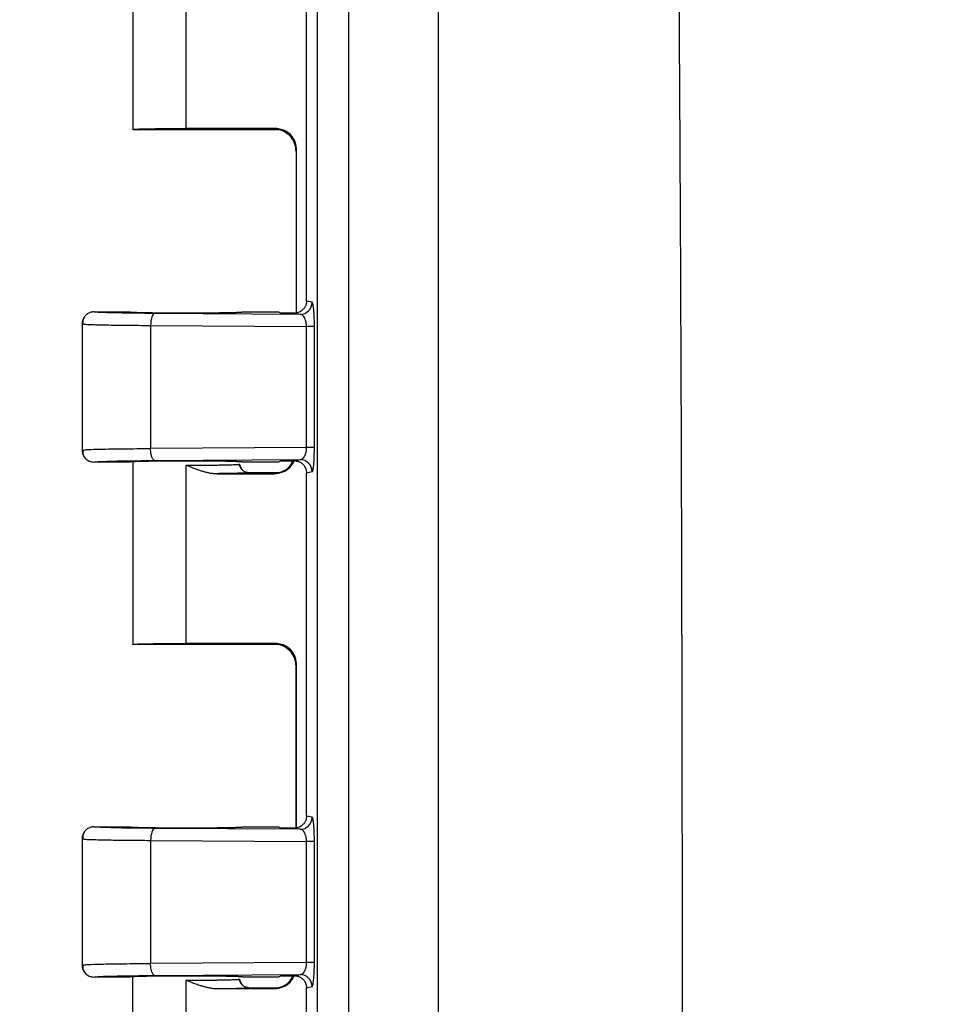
# Model space of a CAD drawing. Header units: inches. Extents: x 1.4 to 59.1, y 1.4 to 45.4.
# Tile 10 of 26: x 12.5 to 15.1, y 17.6 to 20.4. Entities that reach past the tile are written whole.
import ezdxf

# ---------------------------------------------------------------- set-up
doc = ezdxf.new("R2010")
doc.units = ezdxf.units.IN
doc.header["$LTSCALE"] = 5.5
doc.header["$MEASUREMENT"] = 0
doc.layers.add('DIMENSIONS', color=140, linetype='Continuous', lineweight=25)
doc.styles.add('SLDTEXTSTYLE0', font='TXT', dxfattribs={"width": 0.7})
doc.dimstyles.new('SLDDIMSTYLE3', dxfattribs={"dimtxt": 0.467285, "dimasz": 0.715, "dimexe": 0, "dimexo": 0.0625, "dimgap": 0.116821, "dimtad": 0, "dimtih": 1, "dimtoh": 1, "dimrnd": 1e-09, "dimzin": 12, "dimdsep": 46, "dimtxsty": 'SLDTEXTSTYLE0', "dimsah": 1, "dimcen": 0.09, "dimadec": 0, "dimazin": 3, "dimtfac": 1, "dimtofl": 0, "dimtmove": 0, "dimatfit": 3, "dimfxl": 0, "dimfrac": 2, "dimtolj": 1, "dimtzin": 12, "dimarcsym": 0})

# ---------------------------------------------------------------- blocks, each defined once
blk = doc.blocks.new('_D_4')
at = {"layer": 'DIMENSIONS'}
for p, q in [((14.4301, 26.6205), (7.2079, 26.6207)), ((7.8954, 26.6206), (7.8952, 18.4634)), ((7.0065, 17.6162), (6.8496, 17.6162)), ((6.8496, 17.6162), (6.8496, 16.8735)), ((8.7838, 17.6162), (8.9407, 17.6162)), ((8.9407, 17.6162), (8.9407, 16.8735)), ((6.8496, 16.8735), (7.0065, 16.8735)), ((8.9407, 16.8735), (8.7838, 16.8735)), ((7.895, 8.5956), (7.8951, 16.7689)), ((14.4297, 8.5955), (7.2075, 8.5957))]:
    blk.add_line(p, q, dxfattribs=at)
for points in [[(7.8954, 26.6206), (7.7853, 25.9057), (8.0053, 25.9056)], [(7.895, 8.5956), (8.005, 9.3106), (7.785, 9.3107)]]:
    blk.add_solid(points, dxfattribs=at)
at = {"layer": 'DIMENSIONS', "char_height": 0.45833, "attachment_point": 1, "style": 'SLDTEXTSTYLE0'}
for s, insert in [('18.02', (7.0065, 18.3116)), ('457.8', (7.0065, 17.4643))]:
    blk.add_mtext(s, dxfattribs=dict(at, insert=insert))
blk = doc.blocks.new('_D_6')
at = {"layer": 'DIMENSIONS'}
for p, q in [((12.66, 25.8166), (12.6601, 31.9762)), ((29.3361, 17.8827), (29.3364, 31.9758)), ((12.6601, 31.2887), (19.5332, 31.2886)), ((20.1664, 31.2885), (20.0095, 31.2885)), ((20.0095, 31.2885), (20.0095, 30.5459)), ((21.9437, 31.2885), (22.1006, 31.2885)), ((22.1006, 31.2885), (22.1006, 30.5459)), ((29.3364, 31.2883), (22.5769, 31.2885)), ((20.0095, 30.5459), (20.1664, 30.5459)), ((22.1006, 30.5459), (21.9437, 30.5459))]:
    blk.add_line(p, q, dxfattribs=at)
for points in [[(12.6601, 31.2887), (13.3751, 31.1787), (13.3751, 31.3987)], [(29.3364, 31.2883), (28.6214, 31.3984), (28.6214, 31.1784)]]:
    blk.add_solid(points, dxfattribs=at)
at = {"layer": 'DIMENSIONS', "char_height": 0.45833, "attachment_point": 1, "style": 'SLDTEXTSTYLE0'}
for s, insert in [('16.68', (20.1664, 31.984)), ('423.6', (20.1664, 31.1367))]:
    blk.add_mtext(s, dxfattribs=dict(at, insert=insert))
blk = doc.blocks.new('_D_10')
at = {"layer": 'DIMENSIONS'}
for p, q in [((13.2828, 26.3105), (9.8063, 26.3106)), ((10.4938, 26.3106), (10.4936, 18.4634)), ((9.6049, 17.6162), (9.448, 17.6162)), ((9.448, 17.6162), (9.448, 16.8735)), ((11.3822, 17.6162), (11.5392, 17.6162)), ((11.5392, 17.6162), (11.5392, 16.8735)), ((9.448, 16.8735), (9.6049, 16.8735)), ((11.5392, 16.8735), (11.3822, 16.8735)), ((10.4934, 8.9056), (10.4936, 16.7689)), ((13.2824, 8.9055), (9.8059, 8.9056))]:
    blk.add_line(p, q, dxfattribs=at)
for points in [[(10.4938, 26.3106), (10.3838, 25.5956), (10.6038, 25.5956)], [(10.4934, 8.9056), (10.6034, 9.6206), (10.3834, 9.6206)]]:
    blk.add_solid(points, dxfattribs=at)
at = {"layer": 'DIMENSIONS', "char_height": 0.45833, "attachment_point": 1, "style": 'SLDTEXTSTYLE0'}
for s, insert in [('17.41', (9.6049, 18.3116)), ('442.1', (9.6049, 17.4643))]:
    blk.add_mtext(s, dxfattribs=dict(at, insert=insert))
blk = doc.blocks.new('_D_11')
at = {"layer": 'DIMENSIONS'}
for p, q in [((14.4786, 27.0455), (4.6094, 27.0457)), ((5.2969, 27.0457), (5.2968, 18.4634)), ((4.4081, 17.6162), (4.2512, 17.6162)), ((4.2512, 17.6162), (4.2512, 16.8735)), ((6.1854, 17.6162), (6.3423, 17.6162)), ((6.3423, 17.6162), (6.3423, 16.8735)), ((4.2512, 16.8735), (4.4081, 16.8735)), ((6.3423, 16.8735), (6.1854, 16.8735)), ((5.2965, 8.1707), (5.2967, 16.7689)), ((14.4782, 8.1705), (4.609, 8.1707))]:
    blk.add_line(p, q, dxfattribs=at)
for points in [[(5.2969, 27.0457), (5.1869, 26.3307), (5.4069, 26.3307)], [(5.2965, 8.1707), (5.4065, 8.8857), (5.1865, 8.8857)]]:
    blk.add_solid(points, dxfattribs=at)
at = {"layer": 'DIMENSIONS', "char_height": 0.45833, "attachment_point": 1, "style": 'SLDTEXTSTYLE0'}
for s, insert in [('18.87', (4.4081, 18.3116)), ('479.4', (4.4081, 17.4643))]:
    blk.add_mtext(s, dxfattribs=dict(at, insert=insert))

msp = doc.modelspace()

# ---------------------------------------------------------------- linework, layer by layer
for p, q in [((13.3453, 26.0247), (13.345, 9.1909)), ((13.6984, 10.2183), (13.6987, 24.9973)), ((12.8074, 20.6399), (12.8074, 20.1077)), ((12.9636, 20.1107), (12.9636, 20.6299)), ((13.3139, 19.6077), (13.3139, 20.6079)), ((12.8074, 20.108), (13.2355, 20.108)), ((13.2201, 20.1107), (12.9636, 20.1107)), ((13.2185, 20.1092), (13.2201, 20.1107)), ((13.2484, 20.1062), (13.2355, 20.108)), ((13.2851, 20.0457), (13.2835, 20.0442)), ((13.2835, 20.0442), (13.2835, 19.5734)), ((13.2851, 19.5739), (13.2851, 20.0457)), ((13.3304, 19.6044), (13.3139, 19.6077)), ((12.6949, 19.5766), (12.7999, 19.5766)), ((13.2955, 19.5694), (12.8717, 19.5721)), ((13.1274, 19.5766), (13.2325, 19.5766)), ((13.2325, 19.5766), (13.2394, 19.5731)), ((13.2955, 19.5694), (13.2788, 19.5728)), ((12.6599, 19.5419), (12.6599, 19.1737)), ((12.6599, 19.5416), (12.6647, 19.5409)), ((12.8597, 19.5372), (13.3141, 19.5343)), ((12.8597, 19.5372), (12.8597, 19.1785)), ((13.3141, 19.1814), (13.3141, 19.5343)), ((13.337, 19.5189), (13.337, 19.5343)), ((13.337, 19.1968), (13.337, 19.5189)), ((13.337, 19.1814), (13.337, 19.1968)), ((12.6599, 19.1741), (12.6672, 19.1747)), ((13.3141, 19.1814), (12.8597, 19.1785)), ((13.337, 19.1814), (13.3141, 19.1814)), ((12.7999, 19.1391), (12.6949, 19.1391)), ((12.8074, 19.1398), (12.7999, 19.1391)), ((12.8074, 19.1399), (12.8074, 18.6077)), ((12.8717, 19.1435), (13.2955, 19.1462)), ((12.9636, 18.6107), (12.9636, 19.1299)), ((13.1244, 19.1186), (13.117, 19.1327)), ((13.127, 19.1155), (13.1183, 19.1328)), ((13.2325, 19.1391), (13.1274, 19.1391)), ((13.2393, 19.1425), (13.2325, 19.1391)), ((13.2788, 19.1428), (13.2955, 19.1462)), ((13.0464, 19.1055), (13.0741, 19.1056)), ((13.2355, 19.108), (13.1449, 19.108)), ((13.2201, 19.1053), (13.2185, 19.1069)), ((13.3138, 18.1077), (13.3139, 19.1079)), ((13.3139, 19.1079), (13.3304, 19.1112)), ((13.2355, 18.608), (12.8074, 18.608)), ((13.2201, 18.6107), (12.9636, 18.6107)), ((13.2201, 18.6107), (13.2185, 18.6092)), ((13.2468, 18.6066), (13.2355, 18.608)), ((13.2835, 18.0734), (13.2835, 18.5442)), ((13.285, 18.0739), (13.2851, 18.5457)), ((13.3303, 18.1044), (13.3138, 18.1077)), ((12.6948, 18.0766), (12.7998, 18.0766)), ((13.2955, 18.0694), (12.8717, 18.0721)), ((13.1273, 18.0766), (13.2325, 18.0766)), ((13.2325, 18.0766), (13.2393, 18.0731)), ((13.2955, 18.0694), (13.2787, 18.0728)), ((12.6598, 18.0419), (12.6598, 17.6737)), ((12.6598, 18.0416), (12.6646, 18.0409)), ((12.8597, 18.0372), (13.3141, 18.0343)), ((12.8597, 18.0372), (12.8597, 17.6785)), ((13.3141, 17.6814), (13.3141, 18.0343)), ((13.337, 18.0189), (13.337, 18.0343)), ((13.337, 17.6968), (13.337, 18.0189)), ((13.337, 17.6814), (13.337, 17.6968)), ((12.6598, 17.6741), (12.6672, 17.6747)), ((13.3141, 17.6814), (12.8597, 17.6785)), ((13.337, 17.6814), (13.3141, 17.6814)), ((12.7998, 17.6391), (12.6948, 17.6391)), ((12.8073, 17.6398), (12.7998, 17.6391)), ((12.8073, 17.6399), (12.8073, 17.1077)), ((12.8717, 17.6435), (13.2955, 17.6462)), ((13.2325, 17.6391), (13.1273, 17.6391)), ((13.2393, 17.6425), (13.2325, 17.6391)), ((13.2787, 17.6428), (13.2955, 17.6462)), ((12.9636, 17.1107), (12.9636, 17.6299)), ((13.1244, 17.6186), (13.1169, 17.6327)), ((13.127, 17.6155), (13.1201, 17.6291)), ((13.3138, 17.6079), (13.3303, 17.6112)), ((13.0547, 17.6053), (13.0673, 17.6055)), ((13.1448, 17.608), (13.2354, 17.608)), ((13.22, 17.6053), (13.2185, 17.6069)), ((13.3138, 16.6077), (13.3138, 17.6079))]:
    msp.add_line(p, q)
at = {"flags": 128}
for points in [[(13.0547, 19.1053), (13.1473, 19.1053), (13.2201, 19.1053)], [(13.2851, 18.5457), (13.2842, 18.5449), (13.2835, 18.5442)], [(13.0547, 17.6053), (13.1473, 17.6053), (13.22, 17.6053)]]:
    msp.add_lwpolyline(points, dxfattribs=at)
for centre in [(13.2954, 19.6044), (13.2954, 18.1044)]:
    msp.add_arc(centre, 0.035, 270.2058, 0.0014)
for points, knots in [([(13.435, 26.0247), (13.435, 26.0231), (13.435, 26.0196), (13.4353, 26.011), (13.4358, 25.9998), (13.4363, 25.9878), (13.4362, 25.9698), (13.4363, 25.9341), (13.4362, 25.8575), (13.4363, 25.7043), (13.4362, 25.398), (13.4362, 24.7852), (13.4362, 23.5598), (13.4362, 21.1088), (13.4361, 17.6075), (13.436, 14.1061), (13.436, 11.6552), (13.4359, 10.4297), (13.4359, 9.817), (13.4359, 9.5106), (13.4359, 9.3575), (13.4359, 9.2809), (13.4359, 9.2452), (13.4359, 9.2272), (13.4355, 9.2165), (13.4351, 9.2074), (13.4348, 9.2006), (13.4347, 9.1959), (13.4346, 9.1924), (13.4346, 9.1909)], [0, 0, 0, 0, 0.000281, 0.000633, 0.001528, 0.002274, 0.002783, 0.004733, 0.008633, 0.016433, 0.032032, 0.063231, 0.12563, 0.250426, 0.500019, 0.749612, 0.874408, 0.936807, 0.968006, 0.983605, 0.991405, 0.995305, 0.997255, 0.997768, 0.998512, 0.999164, 0.999387, 0.999729, 1, 1, 1, 1]), ([(14.348, 24.9973), (14.35, 24.8741), (14.354, 24.6279), (14.3595, 24.2584), (14.3648, 23.889), (14.3698, 23.5195), (14.3745, 23.1501), (14.3789, 22.7806), (14.383, 22.4111), (14.3868, 22.0417), (14.3902, 21.6722), (14.3934, 21.3027), (14.3963, 20.9332), (14.3988, 20.5637), (14.4011, 20.1943), (14.4031, 19.8248), (14.4047, 19.4553), (14.4061, 19.0858), (14.4071, 18.7163), (14.4079, 18.3468), (14.4083, 17.9773), (14.4085, 17.6078), (14.4083, 17.2383), (14.4079, 16.8688), (14.4071, 16.4993), (14.406, 16.1298), (14.4046, 15.7603), (14.403, 15.3908), (14.401, 15.0213), (14.3987, 14.6518), (14.3961, 14.2823), (14.3932, 13.9129), (14.3901, 13.5434), (14.3866, 13.1739), (14.3828, 12.8044), (14.3787, 12.435), (14.3743, 12.0655), (14.3696, 11.696), (14.3646, 11.3266), (14.3592, 10.9572), (14.3537, 10.5877), (14.3497, 10.3414), (14.3477, 10.2183)], [0, 0, 0, 0, 0.025001, 0.050002, 0.075003, 0.100004, 0.125004, 0.150004, 0.175005, 0.200005, 0.225005, 0.250005, 0.275004, 0.300004, 0.325004, 0.350003, 0.375003, 0.400002, 0.425002, 0.450001, 0.475001, 0.5, 0.524999, 0.549999, 0.574998, 0.599998, 0.624997, 0.649997, 0.674996, 0.699996, 0.724996, 0.749995, 0.774995, 0.799995, 0.824995, 0.849996, 0.874996, 0.899996, 0.924997, 0.949998, 0.974999, 1, 1, 1, 1]), ([(12.8074, 20.108), (12.8074, 20.1081), (12.8076, 20.1082), (12.8082, 20.1083), (12.8092, 20.1084), (12.8105, 20.1086), (12.8121, 20.1087), (12.814, 20.1088), (12.8161, 20.1089), (12.8184, 20.109), (12.8209, 20.1091), (12.8235, 20.1092), (12.8263, 20.1093), (12.8292, 20.1094), (12.8321, 20.1095), (12.8352, 20.1096), (12.8382, 20.1096), (12.8413, 20.1097), (12.8444, 20.1098), (12.8475, 20.1098), (12.8505, 20.1099), (12.8563, 20.11), (12.8653, 20.1101), (12.878, 20.1103), (12.8915, 20.1104), (12.9055, 20.1106), (12.9199, 20.1106), (12.9344, 20.1107), (12.949, 20.1107), (12.9588, 20.1107), (12.9636, 20.1107)], [0, 0, 0, 0, 0.032424, 0.064067, 0.094929, 0.12501, 0.154311, 0.18283, 0.210569, 0.237526, 0.263703, 0.289099, 0.313714, 0.337548, 0.360601, 0.382874, 0.404365, 0.425075, 0.445004, 0.464153, 0.48252, 0.500106, 0.565555, 0.630157, 0.693913, 0.756822, 0.818886, 0.880103, 0.940474, 1, 1, 1, 1]), ([(13.2835, 20.0442), (13.2835, 20.0518), (13.2821, 20.0601), (13.2758, 20.0761), (13.2709, 20.0837), (13.2582, 20.0964), (13.2505, 20.1014), (13.2345, 20.1078), (13.2262, 20.1092), (13.2185, 20.1092)], [0, 0, 0, 0, 0.25, 0.25, 0.5, 0.5, 0.75, 0.75, 1, 1, 1, 1]), ([(13.2851, 20.0457), (13.285, 20.0474), (13.285, 20.0509), (13.2843, 20.0559), (13.2834, 20.0609), (13.282, 20.0659), (13.2802, 20.0706), (13.2781, 20.0753), (13.2756, 20.0797), (13.2727, 20.084), (13.2696, 20.088), (13.2661, 20.0918), (13.2623, 20.0952), (13.2583, 20.0984), (13.2541, 20.1012), (13.2496, 20.1037), (13.245, 20.1059), (13.2402, 20.1076), (13.2353, 20.109), (13.2303, 20.11), (13.2252, 20.1106), (13.2218, 20.1107), (13.2201, 20.1107)], [0, 0, 0, 0, 0.050004, 0.100007, 0.150009, 0.20001, 0.25001, 0.300009, 0.350007, 0.400005, 0.450003, 0.5, 0.549997, 0.599995, 0.649993, 0.699991, 0.74999, 0.79999, 0.849991, 0.899993, 0.949996, 1, 1, 1, 1]), ([(13.2468, 20.1068), (13.2514, 20.1048), (13.2605, 20.1007), (13.2742, 20.085), (13.2832, 20.065), (13.2838, 20.0503), (13.284, 20.0433)], [0, 0, 0, 0, 0.258282, 0.518383, 0.769082, 1, 1, 1, 1]), ([(13.3139, 19.6077), (13.3138, 19.6065), (13.3138, 19.6041), (13.3132, 19.6005), (13.3122, 19.5969), (13.3109, 19.5935), (13.3092, 19.5902), (13.3071, 19.587), (13.3043, 19.5836), (13.3005, 19.5801), (13.2953, 19.5767), (13.289, 19.574), (13.2844, 19.5733), (13.282, 19.5729)], [0, 0, 0, 0, 0.070037, 0.140513, 0.211436, 0.282811, 0.354645, 0.426942, 0.499708, 0.609616, 0.72963, 0.859757, 1, 1, 1, 1]), ([(13.3333, 19.5962), (13.333, 19.5977), (13.3321, 19.6031), (13.3311, 19.6039), (13.3304, 19.6044)], [0, 0, 0, 0, 0.29215, 1, 1, 1, 1]), ([(13.337, 19.5343), (13.337, 19.5403), (13.3369, 19.5526), (13.3362, 19.5687), (13.3353, 19.5818), (13.3343, 19.5912), (13.3336, 19.5948), (13.3333, 19.5962)], [0, 0, 0, 0, 0.227137, 0.463168, 0.655652, 0.863842, 1, 1, 1, 1]), ([(12.6949, 19.5766), (12.6937, 19.5765), (12.6913, 19.5765), (12.6875, 19.5759), (12.6834, 19.5747), (12.6792, 19.573), (12.6749, 19.5705), (12.6708, 19.5672), (12.6671, 19.5631), (12.664, 19.5583), (12.6616, 19.553), (12.6602, 19.5474), (12.66, 19.5435), (12.6599, 19.5416)], [0, 0, 0, 0, 0.0634285, 0.1334235, 0.2101376, 0.2935322, 0.3833126, 0.4788706, 0.5792532, 0.6831736, 0.7890766, 0.8952555, 1, 1, 1, 1]), ([(12.6666, 19.5622), (12.6646, 19.5586), (12.6608, 19.5515), (12.6624, 19.5442), (12.6632, 19.5405)], [0, 0, 0, 0, 0.501209, 1, 1, 1, 1]), ([(12.8717, 19.5721), (12.8459, 19.5723), (12.8216, 19.5725), (12.7782, 19.5731), (12.759, 19.5735), (12.7276, 19.5743), (12.7154, 19.5747), (12.699, 19.5756), (12.6948, 19.5761), (12.6949, 19.5766)], [0, 0, 0, 0, 0.25, 0.25, 0.5, 0.5, 0.75, 0.75, 1, 1, 1, 1]), ([(12.7999, 19.5766), (12.7999, 19.5765), (12.8, 19.5764), (12.8006, 19.5763), (12.8016, 19.5761), (12.803, 19.576), (12.8046, 19.5759), (12.8066, 19.5758), (12.8087, 19.5756), (12.8111, 19.5755), (12.8137, 19.5754), (12.8165, 19.5753), (12.8194, 19.5752), (12.8224, 19.5751), (12.8255, 19.575), (12.8286, 19.575), (12.8318, 19.5749), (12.835, 19.5748), (12.8383, 19.5747), (12.8415, 19.5747), (12.8446, 19.5746), (12.8571, 19.5744), (12.8817, 19.5741), (12.9218, 19.5738), (12.9706, 19.5737), (13.0273, 19.5739), (13.0666, 19.5743), (13.086, 19.5747), (13.0924, 19.5748), (13.0988, 19.575), (13.1051, 19.5751), (13.111, 19.5753), (13.1163, 19.5755), (13.1209, 19.5758), (13.1245, 19.576), (13.1269, 19.5763), (13.1272, 19.5765), (13.1274, 19.5766)], [0, 0, 0, 0, 0.016331, 0.032261, 0.047792, 0.062922, 0.077653, 0.091983, 0.105913, 0.119444, 0.132574, 0.145304, 0.157634, 0.169564, 0.181093, 0.192223, 0.202953, 0.213282, 0.223211, 0.232741, 0.24187, 0.250599, 0.336916, 0.420208, 0.500474, 0.621593, 0.749455, 0.76731, 0.786765, 0.807821, 0.830477, 0.854732, 0.880587, 0.908041, 0.937095, 0.967748, 1, 1, 1, 1]), ([(12.8717, 19.5721), (12.8686, 19.572), (12.8655, 19.5682), (12.8611, 19.5552), (12.8598, 19.5462), (12.8597, 19.5372)], [0, 0, 0, 0, 0.5, 0.5, 1, 1, 1, 1]), ([(13.2788, 19.5728), (13.2777, 19.5728), (13.2754, 19.5728), (13.272, 19.5728), (13.2685, 19.5728), (13.2649, 19.5729), (13.2613, 19.5729), (13.2573, 19.5729), (13.2529, 19.573), (13.2468, 19.573), (13.2423, 19.5731), (13.2394, 19.5731)], [0, 0, 0, 0, 0.074728, 0.152433, 0.233629, 0.318766, 0.408234, 0.502372, 0.619973, 0.754579, 1, 1, 1, 1]), ([(13.3141, 19.5343), (13.3141, 19.5353), (13.314, 19.5373), (13.3138, 19.5403), (13.3134, 19.5432), (13.3129, 19.5462), (13.3123, 19.5491), (13.3111, 19.5531), (13.3091, 19.5582), (13.3064, 19.5628), (13.3034, 19.5661), (13.3008, 19.5679), (13.2981, 19.5691), (13.2965, 19.5693), (13.2955, 19.5694)], [0, 0, 0, 0, 0.046181, 0.093075, 0.140963, 0.190112, 0.240766, 0.293151, 0.422653, 0.570798, 0.67946, 0.805913, 0.886875, 1, 1, 1, 1]), ([(12.6647, 19.5409), (12.6653, 19.5408), (12.6676, 19.5404), (12.6873, 19.5396), (12.7268, 19.5385), (12.788, 19.5377), (12.8362, 19.5373), (12.8597, 19.5372)], [0, 0, 0, 0, 0.071274, 0.248004, 0.516573, 0.763779, 1, 1, 1, 1]), ([(13.337, 19.5343), (13.3364, 19.5343), (13.3339, 19.5343), (13.3259, 19.5343), (13.3203, 19.5343), (13.3141, 19.5343)], [0, 0, 0, 0, 0.5, 0.5, 1, 1, 1, 1]), ([(12.6599, 19.1741), (12.6599, 19.1735), (12.6599, 19.1714), (12.6605, 19.1668), (12.6622, 19.1608), (12.6656, 19.1545), (12.6698, 19.1493), (12.6749, 19.1451), (12.6808, 19.1418), (12.6876, 19.1395), (12.6924, 19.1392), (12.6949, 19.1391)], [0, 0, 0, 0, 0.032133, 0.116858, 0.250107, 0.37381, 0.500051, 0.613795, 0.73614, 0.865614, 1, 1, 1, 1]), ([(12.6632, 19.1752), (12.6626, 19.171), (12.6612, 19.1626), (12.6651, 19.156), (12.6671, 19.1528)], [0, 0, 0, 0, 0.506277, 1, 1, 1, 1]), ([(12.6672, 19.1747), (12.6698, 19.175), (12.6753, 19.1758), (12.7158, 19.1769), (12.7762, 19.1779), (12.8326, 19.1783), (12.8597, 19.1785)], [0, 0, 0, 0, 0.200014, 0.436244, 0.729165, 1, 1, 1, 1]), ([(12.8717, 19.1435), (12.87, 19.1436), (12.8683, 19.1447), (12.8655, 19.1485), (12.8643, 19.1511), (12.8623, 19.1568), (12.8614, 19.1603), (12.8601, 19.1687), (12.8598, 19.1735), (12.8597, 19.1785)], [0, 0, 0, 0, 0.25, 0.25, 0.5, 0.5, 0.75, 0.75, 1, 1, 1, 1]), ([(13.2955, 19.1462), (13.2961, 19.1462), (13.2973, 19.1463), (13.299, 19.1469), (13.3005, 19.1476), (13.3019, 19.1485), (13.3031, 19.1494), (13.305, 19.1512), (13.3074, 19.1544), (13.31, 19.1595), (13.3119, 19.1648), (13.3131, 19.1702), (13.3139, 19.1757), (13.314, 19.1795), (13.3141, 19.1814)], [0, 0, 0, 0, 0.07433, 0.142043, 0.20314, 0.257625, 0.305502, 0.34678, 0.497747, 0.628708, 0.730164, 0.824894, 0.914289, 1, 1, 1, 1]), ([(13.333, 19.1173), (13.3332, 19.118), (13.3333, 19.1187), (13.3334, 19.1193), (13.3334, 19.1194), (13.3334, 19.1195), (13.3334, 19.1196), (13.3335, 19.12), (13.3337, 19.1208), (13.3342, 19.1241), (13.3349, 19.1301), (13.3354, 19.1356), (13.3358, 19.1409), (13.3359, 19.1436), (13.3364, 19.1521), (13.3366, 19.158), (13.3369, 19.1699), (13.337, 19.1758), (13.337, 19.1814)], [0, 0, 0, 0, 0.0625, 0.0625, 0.070312, 0.070312, 0.078125, 0.078125, 0.09375, 0.125, 0.25, 0.375, 0.375, 0.5, 0.5, 0.75, 0.75, 1, 1, 1, 1]), ([(12.6949, 19.1391), (12.6948, 19.1396), (12.699, 19.14), (12.7154, 19.1409), (12.7276, 19.1414), (12.759, 19.1422), (12.7782, 19.1425), (12.8216, 19.1431), (12.8459, 19.1433), (12.8717, 19.1435)], [0, 0, 0, 0, 0.25, 0.25, 0.5, 0.5, 0.75, 0.75, 1, 1, 1, 1]), ([(13.1274, 19.1391), (13.1273, 19.1391), (13.1272, 19.1392), (13.1266, 19.1393), (13.1256, 19.1395), (13.1243, 19.1396), (13.1226, 19.1397), (13.1207, 19.1399), (13.1185, 19.14), (13.1161, 19.1401), (13.1135, 19.1402), (13.1107, 19.1403), (13.1078, 19.1404), (13.1048, 19.1405), (13.1018, 19.1406), (13.0986, 19.1407), (13.0954, 19.1408), (13.0922, 19.1408), (13.089, 19.1409), (13.0858, 19.141), (13.0826, 19.141), (13.0702, 19.1413), (13.0455, 19.1416), (13.0054, 19.1419), (12.9566, 19.142), (12.8999, 19.1418), (12.8607, 19.1413), (12.8413, 19.141), (12.8348, 19.1408), (12.8284, 19.1407), (12.8222, 19.1405), (12.8163, 19.1403), (12.8109, 19.1401), (12.8063, 19.1399), (12.8028, 19.1396), (12.8003, 19.1394), (12.8, 19.1392), (12.7999, 19.1391)], [0, 0, 0, 0, 0.016331, 0.032261, 0.047792, 0.062922, 0.077653, 0.091983, 0.105913, 0.119444, 0.132574, 0.145304, 0.157634, 0.169564, 0.181093, 0.192223, 0.202953, 0.213282, 0.223211, 0.232741, 0.24187, 0.250599, 0.336916, 0.420208, 0.500474, 0.621593, 0.749455, 0.76731, 0.786765, 0.807821, 0.830477, 0.854732, 0.880587, 0.908041, 0.937095, 0.967748, 1, 1, 1, 1]), ([(12.9636, 19.1299), (12.9663, 19.1299), (12.9717, 19.1299), (12.9799, 19.1299), (12.9881, 19.1299), (12.9962, 19.13), (13.0044, 19.13), (13.0125, 19.1301), (13.0205, 19.1301), (13.0285, 19.1302), (13.0362, 19.1303), (13.0439, 19.1304), (13.0513, 19.1304), (13.0585, 19.1306), (13.0655, 19.1307), (13.0722, 19.1308), (13.0787, 19.1309), (13.0852, 19.1311), (13.0917, 19.1312), (13.098, 19.1314), (13.1038, 19.1317), (13.1091, 19.1319), (13.1136, 19.1322), (13.1171, 19.1324), (13.1194, 19.1327), (13.1197, 19.1329), (13.1199, 19.133)], [0, 0, 0, 0, 0.033005, 0.0663, 0.099885, 0.133761, 0.167928, 0.202385, 0.237132, 0.27217, 0.307498, 0.343118, 0.379027, 0.415228, 0.451719, 0.488501, 0.525574, 0.56637, 0.610147, 0.656903, 0.706638, 0.759353, 0.815047, 0.87372, 0.935371, 1, 1, 1, 1]), ([(12.9636, 19.1299), (12.967, 19.1285), (12.9751, 19.1252), (12.9879, 19.1203), (13.0004, 19.1159), (13.0122, 19.1122), (13.0227, 19.1094), (13.0338, 19.1071), (13.0444, 19.1056), (13.0514, 19.1054), (13.0547, 19.1053)], [0, 0, 0, 0, 0.116928, 0.276186, 0.432417, 0.536209, 0.664918, 0.777318, 0.895455, 1, 1, 1, 1]), ([(13.1449, 19.108), (13.1438, 19.1081), (13.1417, 19.1082), (13.1384, 19.1088), (13.1356, 19.1098), (13.1331, 19.1109), (13.1302, 19.1126), (13.1269, 19.1153), (13.1238, 19.1192), (13.1214, 19.1239), (13.1201, 19.1284), (13.1199, 19.1317), (13.1199, 19.133)], [0, 0, 0, 0, 0.079715, 0.163003, 0.249369, 0.309162, 0.374506, 0.500012, 0.635972, 0.749241, 0.899304, 1, 1, 1, 1]), ([(13.2185, 19.1069), (13.227, 19.1079), (13.2439, 19.1099), (13.2648, 19.1236), (13.2724, 19.1369), (13.2757, 19.1428)], [0, 0, 0, 0, 0.3570248, 0.7140496, 1, 1, 1, 1]), ([(13.2201, 19.1053), (13.2285, 19.1063), (13.2455, 19.1083), (13.2668, 19.1224), (13.2747, 19.1363), (13.2784, 19.1428)], [0, 0, 0, 0, 0.347731, 0.695436, 1, 1, 1, 1]), ([(13.2393, 19.1425), (13.242, 19.1425), (13.2463, 19.1426), (13.2522, 19.1426), (13.2578, 19.1427), (13.2643, 19.1428), (13.2716, 19.1428), (13.2764, 19.1428), (13.2788, 19.1428)], [0, 0, 0, 0, 0.221484, 0.359229, 0.480086, 0.670731, 0.842821, 1, 1, 1, 1]), ([(13.282, 19.1427), (13.2832, 19.1425), (13.2856, 19.1422), (13.2892, 19.1413), (13.2926, 19.1401), (13.2957, 19.1386), (13.2987, 19.1367), (13.3014, 19.1347), (13.3038, 19.1324), (13.306, 19.13), (13.3079, 19.1274), (13.3096, 19.1247), (13.3109, 19.122), (13.312, 19.1191), (13.3129, 19.1163), (13.3134, 19.1135), (13.3138, 19.1107), (13.3138, 19.1088), (13.3139, 19.1079)], [0, 0, 0, 0, 0.071691, 0.142147, 0.21137, 0.279361, 0.346123, 0.411656, 0.475965, 0.53905, 0.600913, 0.661559, 0.720988, 0.779204, 0.83621, 0.892009, 0.946604, 1, 1, 1, 1]), ([(13.3304, 19.1112), (13.3304, 19.1203), (13.3266, 19.1294), (13.3137, 19.1424), (13.3046, 19.1462), (13.2955, 19.1462)], [0, 0, 0, 0, 0.5, 0.5, 1, 1, 1, 1]), ([(13.1449, 19.108), (13.1448, 19.108), (13.1447, 19.1079), (13.144, 19.1077), (13.143, 19.1076), (13.1415, 19.1075), (13.1387, 19.1072), (13.1333, 19.1069), (13.1234, 19.1066), (13.1106, 19.1062), (13.0964, 19.1059), (13.0824, 19.1057), (13.0691, 19.1055), (13.0595, 19.1054), (13.0547, 19.1053)], [0, 0, 0, 0, 0.044761, 0.089305, 0.133727, 0.178124, 0.222591, 0.345811, 0.468173, 0.598611, 0.730244, 0.819788, 0.90944, 1, 1, 1, 1]), ([(13.3304, 19.1112), (13.331, 19.1113), (13.3315, 19.1122), (13.3324, 19.1146), (13.3327, 19.116), (13.333, 19.1173)], [0, 0, 0, 0, 0.5, 0.5, 1, 1, 1, 1]), ([(12.8074, 18.608), (12.8074, 18.6081), (12.8075, 18.6082), (12.8082, 18.6083), (12.8092, 18.6084), (12.8105, 18.6086), (12.8121, 18.6087), (12.814, 18.6088), (12.8161, 18.6089), (12.8184, 18.609), (12.8209, 18.6091), (12.8235, 18.6092), (12.8263, 18.6093), (12.8292, 18.6094), (12.8321, 18.6095), (12.8351, 18.6096), (12.8382, 18.6096), (12.8413, 18.6097), (12.8444, 18.6098), (12.8474, 18.6098), (12.8505, 18.6099), (12.8563, 18.61), (12.8652, 18.6101), (12.878, 18.6103), (12.8915, 18.6104), (12.9055, 18.6106), (12.9198, 18.6106), (12.9344, 18.6107), (12.949, 18.6107), (12.9588, 18.6107), (12.9636, 18.6107)], [0, 0, 0, 0, 0.032424, 0.064067, 0.094929, 0.12501, 0.154311, 0.18283, 0.210569, 0.237526, 0.263703, 0.289099, 0.313714, 0.337548, 0.360601, 0.382874, 0.404365, 0.425075, 0.445004, 0.464153, 0.48252, 0.500106, 0.565555, 0.630157, 0.693913, 0.756822, 0.818886, 0.880103, 0.940474, 1, 1, 1, 1]), ([(13.2835, 18.5442), (13.2835, 18.5518), (13.2821, 18.5601), (13.2758, 18.5761), (13.2708, 18.5837), (13.2581, 18.5964), (13.2505, 18.6014), (13.2344, 18.6078), (13.2262, 18.6092), (13.2185, 18.6092)], [0, 0, 0, 0, 0.25, 0.25, 0.5, 0.5, 0.75, 0.75, 1, 1, 1, 1]), ([(13.2851, 18.5457), (13.285, 18.5474), (13.2849, 18.5509), (13.2843, 18.5559), (13.2833, 18.5609), (13.2819, 18.5659), (13.2802, 18.5706), (13.278, 18.5753), (13.2755, 18.5797), (13.2727, 18.584), (13.2695, 18.588), (13.2661, 18.5918), (13.2623, 18.5952), (13.2583, 18.5984), (13.2541, 18.6012), (13.2496, 18.6037), (13.245, 18.6059), (13.2402, 18.6076), (13.2353, 18.609), (13.2302, 18.61), (13.2252, 18.6106), (13.2218, 18.6107), (13.2201, 18.6107)], [0, 0, 0, 0, 0.050004, 0.100007, 0.150009, 0.20001, 0.25001, 0.300009, 0.350007, 0.400005, 0.450003, 0.5, 0.549997, 0.599995, 0.649993, 0.699991, 0.74999, 0.79999, 0.849991, 0.899993, 0.949996, 1, 1, 1, 1]), ([(13.2467, 18.6069), (13.2513, 18.6048), (13.2605, 18.6007), (13.2742, 18.585), (13.2832, 18.565), (13.2837, 18.5503), (13.284, 18.5433)], [0, 0, 0, 0, 0.258293, 0.518394, 0.769083, 1, 1, 1, 1]), ([(13.3138, 18.1077), (13.3138, 18.1065), (13.3137, 18.1041), (13.3131, 18.1005), (13.3122, 18.0969), (13.3109, 18.0935), (13.3092, 18.0902), (13.3071, 18.087), (13.3043, 18.0836), (13.3005, 18.0801), (13.2952, 18.0767), (13.289, 18.074), (13.2844, 18.0733), (13.282, 18.0729)], [0, 0, 0, 0, 0.070037, 0.140513, 0.211436, 0.282811, 0.354645, 0.426942, 0.499708, 0.609616, 0.72963, 0.859757, 1, 1, 1, 1]), ([(13.3333, 18.0962), (13.333, 18.0977), (13.3321, 18.1031), (13.3311, 18.1039), (13.3303, 18.1044)], [0, 0, 0, 0, 0.29215, 1, 1, 1, 1]), ([(12.6948, 18.0766), (12.6937, 18.0765), (12.6912, 18.0765), (12.6874, 18.0759), (12.6834, 18.0747), (12.6791, 18.073), (12.6749, 18.0705), (12.6708, 18.0672), (12.6671, 18.0631), (12.6639, 18.0583), (12.6616, 18.053), (12.6601, 18.0474), (12.6599, 18.0435), (12.6598, 18.0416)], [0, 0, 0, 0, 0.063428, 0.133424, 0.210138, 0.293532, 0.383313, 0.478871, 0.579253, 0.683174, 0.789077, 0.895255, 1, 1, 1, 1]), ([(12.8717, 18.0721), (12.8459, 18.0723), (12.8216, 18.0725), (12.7781, 18.0731), (12.759, 18.0735), (12.7276, 18.0743), (12.7153, 18.0747), (12.6989, 18.0756), (12.6948, 18.0761), (12.6948, 18.0766)], [0, 0, 0, 0, 0.25, 0.25, 0.5, 0.5, 0.75, 0.75, 1, 1, 1, 1]), ([(12.7998, 18.0766), (12.7999, 18.0765), (12.8, 18.0764), (12.8006, 18.0763), (12.8016, 18.0761), (12.8029, 18.076), (12.8046, 18.0759), (12.8065, 18.0758), (12.8087, 18.0756), (12.8111, 18.0755), (12.8137, 18.0754), (12.8165, 18.0753), (12.8194, 18.0752), (12.8224, 18.0751), (12.8254, 18.075), (12.8286, 18.075), (12.8318, 18.0749), (12.835, 18.0748), (12.8382, 18.0747), (12.8414, 18.0747), (12.8446, 18.0746), (12.857, 18.0744), (12.8817, 18.0741), (12.9218, 18.0738), (12.9706, 18.0737), (13.0273, 18.0739), (13.0665, 18.0743), (13.0859, 18.0747), (13.0924, 18.0748), (13.0988, 18.075), (13.105, 18.0751), (13.1109, 18.0753), (13.1163, 18.0755), (13.1209, 18.0758), (13.1244, 18.076), (13.1269, 18.0763), (13.1272, 18.0765), (13.1273, 18.0766)], [0, 0, 0, 0, 0.016331, 0.032261, 0.047792, 0.062922, 0.077653, 0.091983, 0.105913, 0.119444, 0.132574, 0.145304, 0.157634, 0.169564, 0.181093, 0.192223, 0.202953, 0.213282, 0.223211, 0.232741, 0.24187, 0.250599, 0.336916, 0.420208, 0.500474, 0.621593, 0.749455, 0.76731, 0.786765, 0.807821, 0.830477, 0.854732, 0.880587, 0.908041, 0.937095, 0.967748, 1, 1, 1, 1]), ([(12.8717, 18.0721), (12.8686, 18.072), (12.8655, 18.0682), (12.8611, 18.0552), (12.8598, 18.0462), (12.8597, 18.0372)], [0, 0, 0, 0, 0.5, 0.5, 1, 1, 1, 1]), ([(13.2787, 18.0728), (13.2776, 18.0728), (13.2754, 18.0728), (13.272, 18.0728), (13.2685, 18.0728), (13.2649, 18.0729), (13.2613, 18.0729), (13.2573, 18.0729), (13.2529, 18.073), (13.2468, 18.073), (13.2422, 18.0731), (13.2393, 18.0731)], [0, 0, 0, 0, 0.074729, 0.152436, 0.233633, 0.318771, 0.408242, 0.502381, 0.619984, 0.754594, 1, 1, 1, 1]), ([(13.3141, 18.0343), (13.3141, 18.0353), (13.314, 18.0373), (13.3138, 18.0403), (13.3134, 18.0432), (13.3129, 18.0462), (13.3123, 18.0491), (13.3111, 18.0531), (13.3091, 18.0582), (13.3063, 18.0628), (13.3033, 18.0661), (13.3008, 18.0679), (13.2981, 18.0691), (13.2964, 18.0693), (13.2955, 18.0694)], [0, 0, 0, 0, 0.046181, 0.093075, 0.140963, 0.190112, 0.240766, 0.293151, 0.422653, 0.570798, 0.67946, 0.805913, 0.886875, 1, 1, 1, 1]), ([(13.337, 18.0343), (13.3369, 18.0403), (13.3368, 18.0526), (13.3362, 18.0687), (13.3352, 18.0818), (13.3343, 18.0912), (13.3336, 18.0948), (13.3333, 18.0962)], [0, 0, 0, 0, 0.227137, 0.463168, 0.655652, 0.863842, 1, 1, 1, 1]), ([(12.6665, 18.0622), (12.6646, 18.0586), (12.6607, 18.0515), (12.6624, 18.0442), (12.6632, 18.0405)], [0, 0, 0, 0, 0.501209, 1, 1, 1, 1]), ([(12.6646, 18.0409), (12.6653, 18.0408), (12.6676, 18.0404), (12.6873, 18.0396), (12.7267, 18.0385), (12.7879, 18.0377), (12.8361, 18.0373), (12.8597, 18.0372)], [0, 0, 0, 0, 0.071274, 0.248004, 0.516573, 0.763779, 1, 1, 1, 1]), ([(13.337, 18.0343), (13.3364, 18.0343), (13.3339, 18.0343), (13.3258, 18.0343), (13.3203, 18.0343), (13.3141, 18.0343)], [0, 0, 0, 0, 0.5, 0.5, 1, 1, 1, 1]), ([(12.6598, 17.6741), (12.6598, 17.6735), (12.6599, 17.6714), (12.6604, 17.6668), (12.6622, 17.6608), (12.6655, 17.6545), (12.6698, 17.6493), (12.6749, 17.6451), (12.6808, 17.6418), (12.6875, 17.6395), (12.6924, 17.6392), (12.6948, 17.6391)], [0, 0, 0, 0, 0.0321329, 0.1168583, 0.2501071, 0.3738098, 0.5000508, 0.6137951, 0.7361403, 0.8656145, 1, 1, 1, 1]), ([(12.6632, 17.6752), (12.6625, 17.671), (12.6612, 17.6626), (12.6651, 17.656), (12.6671, 17.6528)], [0, 0, 0, 0, 0.506277, 1, 1, 1, 1]), ([(12.6672, 17.6747), (12.6697, 17.675), (12.6753, 17.6758), (12.7158, 17.6769), (12.7762, 17.6779), (12.8326, 17.6783), (12.8597, 17.6785)], [0, 0, 0, 0, 0.200014, 0.436244, 0.729165, 1, 1, 1, 1]), ([(12.8717, 17.6435), (12.87, 17.6436), (12.8683, 17.6447), (12.8654, 17.6485), (12.8642, 17.6511), (12.8623, 17.6568), (12.8614, 17.6603), (12.8601, 17.6687), (12.8597, 17.6735), (12.8597, 17.6785)], [0, 0, 0, 0, 0.25, 0.25, 0.5, 0.5, 0.75, 0.75, 1, 1, 1, 1]), ([(13.2955, 17.6462), (13.2961, 17.6462), (13.2973, 17.6463), (13.299, 17.6469), (13.3005, 17.6476), (13.3019, 17.6485), (13.303, 17.6494), (13.3049, 17.6512), (13.3074, 17.6544), (13.31, 17.6595), (13.3119, 17.6648), (13.3131, 17.6702), (13.3139, 17.6757), (13.314, 17.6795), (13.3141, 17.6814)], [0, 0, 0, 0, 0.07433, 0.142043, 0.20314, 0.257625, 0.305502, 0.34678, 0.497747, 0.628708, 0.730164, 0.824894, 0.914289, 1, 1, 1, 1]), ([(13.333, 17.6173), (13.3331, 17.618), (13.3332, 17.6187), (13.3334, 17.6193), (13.3334, 17.6194), (13.3334, 17.6195), (13.3334, 17.6196), (13.3335, 17.62), (13.3336, 17.6208), (13.3341, 17.6241), (13.3349, 17.6301), (13.3353, 17.6356), (13.3357, 17.6409), (13.3359, 17.6436), (13.3364, 17.6521), (13.3366, 17.658), (13.3369, 17.6699), (13.337, 17.6758), (13.337, 17.6814)], [0, 0, 0, 0, 0.0625, 0.0625, 0.070313, 0.070313, 0.078125, 0.078125, 0.09375, 0.125, 0.25, 0.375, 0.375, 0.5, 0.5, 0.75, 0.75, 1, 1, 1, 1]), ([(12.6948, 17.6391), (12.6948, 17.6396), (12.6989, 17.64), (12.7153, 17.6409), (12.7276, 17.6414), (12.759, 17.6422), (12.7781, 17.6425), (12.8216, 17.6431), (12.8459, 17.6433), (12.8717, 17.6435)], [0, 0, 0, 0, 0.25, 0.25, 0.5, 0.5, 0.75, 0.75, 1, 1, 1, 1]), ([(13.1273, 17.6391), (13.1273, 17.6391), (13.1272, 17.6392), (13.1266, 17.6393), (13.1256, 17.6395), (13.1242, 17.6396), (13.1226, 17.6397), (13.1206, 17.6399), (13.1185, 17.64), (13.1161, 17.6401), (13.1135, 17.6402), (13.1107, 17.6403), (13.1078, 17.6404), (13.1048, 17.6405), (13.1017, 17.6406), (13.0986, 17.6407), (13.0954, 17.6408), (13.0922, 17.6408), (13.0889, 17.6409), (13.0857, 17.641), (13.0826, 17.641), (13.0701, 17.6413), (13.0455, 17.6416), (13.0054, 17.6419), (12.9566, 17.642), (12.8999, 17.6418), (12.8607, 17.6413), (12.8412, 17.641), (12.8348, 17.6408), (12.8284, 17.6407), (12.8221, 17.6405), (12.8162, 17.6403), (12.8109, 17.6401), (12.8063, 17.6399), (12.8027, 17.6396), (12.8003, 17.6394), (12.8, 17.6392), (12.7998, 17.6391)], [0, 0, 0, 0, 0.016331, 0.032261, 0.047792, 0.062922, 0.077653, 0.091983, 0.105913, 0.119444, 0.132574, 0.145304, 0.157634, 0.169564, 0.181093, 0.192223, 0.202953, 0.213282, 0.223211, 0.232741, 0.24187, 0.250599, 0.336916, 0.420208, 0.500474, 0.621593, 0.749455, 0.76731, 0.786765, 0.807821, 0.830477, 0.854732, 0.880587, 0.908041, 0.937095, 0.967748, 1, 1, 1, 1]), ([(13.2185, 17.6069), (13.2269, 17.6079), (13.2438, 17.6099), (13.2647, 17.6236), (13.2723, 17.6369), (13.2757, 17.6428)], [0, 0, 0, 0, 0.357025, 0.71405, 1, 1, 1, 1]), ([(13.22, 17.6053), (13.2285, 17.6063), (13.2454, 17.6083), (13.2668, 17.6224), (13.2747, 17.6363), (13.2783, 17.6428)], [0, 0, 0, 0, 0.347731, 0.695436, 1, 1, 1, 1]), ([(13.2393, 17.6425), (13.242, 17.6425), (13.2462, 17.6426), (13.2521, 17.6426), (13.2578, 17.6427), (13.2642, 17.6428), (13.2715, 17.6428), (13.2764, 17.6428), (13.2787, 17.6428)], [0, 0, 0, 0, 0.221484, 0.359229, 0.480086, 0.670731, 0.842821, 1, 1, 1, 1]), ([(13.2819, 17.6427), (13.2832, 17.6425), (13.2856, 17.6422), (13.2892, 17.6413), (13.2925, 17.6401), (13.2957, 17.6386), (13.2986, 17.6367), (13.3014, 17.6347), (13.3038, 17.6324), (13.306, 17.63), (13.3079, 17.6274), (13.3095, 17.6247), (13.3109, 17.622), (13.312, 17.6191), (13.3128, 17.6163), (13.3134, 17.6135), (13.3138, 17.6107), (13.3138, 17.6088), (13.3138, 17.6079)], [0, 0, 0, 0, 0.0716909, 0.1421469, 0.2113697, 0.2793609, 0.3461225, 0.4116565, 0.4759648, 0.5390496, 0.6009135, 0.6615587, 0.720988, 0.7792041, 0.8362101, 0.8920091, 0.9466045, 1, 1, 1, 1]), ([(13.3303, 17.6112), (13.3303, 17.6203), (13.3266, 17.6294), (13.3137, 17.6424), (13.3046, 17.6462), (13.2955, 17.6462)], [0, 0, 0, 0, 0.5, 0.5, 1, 1, 1, 1]), ([(12.9636, 17.6299), (12.9663, 17.6299), (12.9717, 17.6299), (12.9799, 17.6299), (12.988, 17.6299), (12.9962, 17.63), (13.0044, 17.63), (13.0125, 17.6301), (13.0205, 17.6301), (13.0284, 17.6302), (13.0362, 17.6303), (13.0438, 17.6304), (13.0513, 17.6304), (13.0585, 17.6306), (13.0654, 17.6307), (13.0721, 17.6308), (13.0787, 17.6309), (13.0852, 17.6311), (13.0917, 17.6312), (13.0979, 17.6314), (13.1038, 17.6317), (13.1091, 17.6319), (13.1136, 17.6322), (13.117, 17.6324), (13.1194, 17.6327), (13.1197, 17.6329), (13.1198, 17.633)], [0, 0, 0, 0, 0.033005, 0.0663, 0.099885, 0.133761, 0.167928, 0.202385, 0.237132, 0.27217, 0.307498, 0.343118, 0.379027, 0.415228, 0.451719, 0.488501, 0.525574, 0.56637, 0.610147, 0.656903, 0.706639, 0.759353, 0.815047, 0.87372, 0.935371, 1, 1, 1, 1]), ([(12.9636, 17.6299), (12.967, 17.6285), (12.9751, 17.6252), (12.9879, 17.6203), (13.0004, 17.6159), (13.0121, 17.6122), (13.0227, 17.6094), (13.0338, 17.6071), (13.0443, 17.6056), (13.0514, 17.6054), (13.0547, 17.6053)], [0, 0, 0, 0, 0.116928, 0.276186, 0.432417, 0.536209, 0.664918, 0.777318, 0.895455, 1, 1, 1, 1]), ([(13.1448, 17.608), (13.1438, 17.6081), (13.1416, 17.6082), (13.1384, 17.6088), (13.1356, 17.6098), (13.133, 17.6109), (13.1302, 17.6126), (13.1269, 17.6153), (13.1238, 17.6192), (13.1214, 17.6239), (13.1201, 17.6284), (13.1199, 17.6317), (13.1198, 17.633)], [0, 0, 0, 0, 0.079713, 0.162999, 0.24936, 0.309244, 0.3745, 0.500009, 0.635902, 0.749238, 0.899275, 1, 1, 1, 1]), ([(13.3303, 17.6112), (13.3309, 17.6113), (13.3315, 17.6122), (13.3323, 17.6146), (13.3327, 17.616), (13.333, 17.6173)], [0, 0, 0, 0, 0.5, 0.5, 1, 1, 1, 1]), ([(13.081, 17.6057), (13.0831, 17.6057), (13.0972, 17.6059), (13.1177, 17.6064), (13.14, 17.6071), (13.1432, 17.6077), (13.1448, 17.608)], [0, 0, 0, 0, 0.048349, 0.337573, 0.654866, 1, 1, 1, 1])]:
    msp.add_open_spline(points, degree=3, knots=knots)
for points in [[(13.2788, 19.5728), (13.2799, 19.5728), (13.2809, 19.5728), (13.282, 19.5729)], [(13.282, 19.1427), (13.2809, 19.1428), (13.2798, 19.1428), (13.2788, 19.1428)], [(13.2787, 18.0728), (13.2798, 18.0728), (13.2809, 18.0728), (13.282, 18.0729)], [(13.2819, 17.6427), (13.2809, 17.6428), (13.2798, 17.6428), (13.2787, 17.6428)]]:
    msp.add_open_spline(points, degree=3)

# ---------------------------------------------------------------- dimensions: what is measured, and where the dimension line sits
at = {"layer": 'DIMENSIONS'}
for base, p1, p2, angle, picture, middle in [((12.6601, 31.2887), (29.3361, 17.6077), (12.66, 25.5416), 359.9988, '_D_6', (21.0551, 31.2885)), ((5.296533, 8.170704), (14.753584, 27.045501), (14.75318, 8.170502), 89.998773, '_D_11', (5.296735, 17.616166)), ((7.894967, 8.595648), (14.705121, 26.620502), (14.704735, 8.595503), 89.998773, '_D_4', (7.89516, 17.616166)), ((10.4933991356, 8.9055926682), (13.5578138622, 26.3105270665), (13.5574412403, 8.9055270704), 89.9987733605, '_D_10', (10.4935856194, 17.616166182))]:
    dim = msp.add_linear_dim(base=base, p1=p1, p2=p2, angle=angle, dimstyle='SLDDIMSTYLE3', dxfattribs=at)
    dim.commit()
    dim.dimension.update_dxf_attribs({"geometry": picture, "text_midpoint": middle, "dimtype": 160})

doc.saveas('drawing.dxf')
